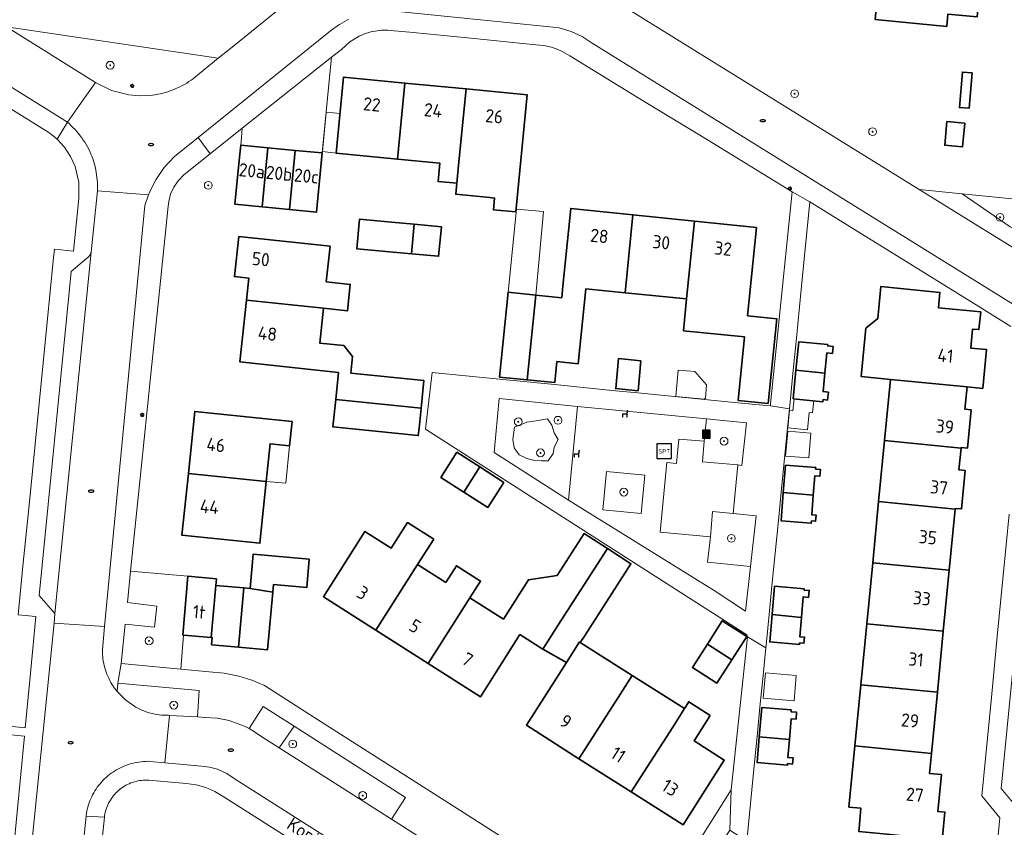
# Model space of a CAD drawing. Header units: metres. Extents: x 152610 to 160096, y 456114 to 462495.
# Tile 86 of 256: x 156340 to 156441, y 459256 to 459339. Entities that reach past the tile are written whole.
import ezdxf
from ezdxf.enums import TextEntityAlignment as Align

# ---------------------------------------------------------------- set-up
doc = ezdxf.new("R2010")
doc.units = ezdxf.units.M
doc.header["$LTSCALE"] = 0.5
doc.layers.get('0').update_dxf_attribs({"linetype": 'CONTINUOUS'})
for name, color, linetype, lineweight in [('B-PV-GR-BEPLANTING_CULTUUR_BODEMBEDEKKER-GV', 251, 'CONTINUOUS', 18), ('B-PV-GR-BEPLANTING_CULTUUR_BOSPLANTSOEN-GV', 251, 'CONTINUOUS', 18), ('B-PV-GR-BEPLANTING_CULTUUR_HEESTERS-GV', 251, 'CONTINUOUS', 18), ('B-PV-GR-BEPLANTING_CULTUUR_VASTE PLANTENVAK-GV', 251, 'CONTINUOUS', 18), ('B-PV-GR-BOOM-S', 251, 'CONTINUOUS', 25), ('B-PV-GR-HAAG-GV', 251, 'CONTINUOUS', 13), ('B-PV-IE-MEUBILAIR-S', 251, 'CONTINUOUS', 25), ('B-PV-IE-MEUBILAIR_WEGMEUBILAIR-S', 251, 'CONTINUOUS', 25), ('B-PV-IE-MEUBILAIR_WEGMEUBILAIR_AFVALBAK-S', 251, 'CONTINUOUS', 25), ('B-PV-OG-BEBOUWING-GV', 6, 'CONTINUOUS', 35), ('B-PV-OG-BEBOUWING-T18', 1, 'CONTINUOUS', 18), ('B-PV-OG-BEBOUWING_OVERBOUWING-GV', 251, 'CONTINUOUS', 18), ('B-PV-OG-BEBOUWING_SCHUUR-GV', 251, 'CONTINUOUS', 18), ('B-PV-OG-TOPOGRAFIE-T18', 1, 'CONTINUOUS', 18), ('B-PV-VH-GESLOTENVERHARDING_ASFALT-GV', 251, 'CONTINUOUS', 18), ('B-PV-VH-ONVERHARD_ZAND-GV', 251, 'CONTINUOUS', 18), ('B-PV-VH-OPENVERHARDING_BETONSTRAATSTEEN-GV', 251, 'CONTINUOUS', 18), ('B-PV-VH-OPENVERHARDING_TEGEL-GV', 251, 'CONTINUOUS', 18)]:
    doc.layers.add(name, color=color, linetype=linetype, lineweight=lineweight)
doc.styles.add('NLCS-ISO', font='NLCS-ISO.ttf')
doc.styles.add('NLCS-ISO-M750-T18', font='NLCS-ISO.ttf', dxfattribs={"height": 1.35})

# ---------------------------------------------------------------- blocks, each defined once
blk = doc.blocks.new('SIE-WEG_AFVALBAK-SO')
h = blk.add_hatch(color=256)
h.dxf.hatch_style = 1
h.paths.add_polyline_path([(-1.5, -1.5), (1.5, -1.5), (1.5, 1.5), (-1.5, 1.5)])
for points in [[(-2, -2), (2, -2), (2, 2), (-2, 2)], [(-1.5, -1.5), (1.5, -1.5), (1.5, 1.5), (-1.5, 1.5)]]:
    blk.add_lwpolyline(points, close=True)
blk = doc.blocks.new('SIE-MEUBILAIR_PAAL_LICHTMAST-SO')
for points in [[(-0.62, 0), (-1, 0)], [(-0.71, 0.71), (-0.44, 0.44)], [(0, 1), (0, 0.62)], [(0.44, 0.44), (0.71, 0.71)], [(1, 0), (0.62, 0)], [(-0.71, -0.71), (-0.44, -0.44)], [(0, -0.62), (0, -1)], [(0.44, -0.44), (0.71, -0.71)]]:
    blk.add_lwpolyline(points)
blk.add_circle((0, 0), 0.5)
blk = doc.blocks.new('SIE-MEUBILAIR_PUT_RIOOLPUT-SO')
blk.add_ellipse((0, 0), major_axis=(1.25, 0), ratio=0.54)
blk = doc.blocks.new('SIE-WEG_ZITBANK-SO')
at = {"color": 0, "linetype": 'ByBlock', "lineweight": 18}
blk.add_lwpolyline([(-0.91, -1.63), (-0.91, -0.2), (1.09, -0.2), (1.09, -1.63), (1.29, -1.63), (1.29, -0.21), (1.54, 1.78), (1.33, 1.78), (1.11, 0), (-1.11, 0), (-1.11, -1.63)], close=True, dxfattribs=at)
blk = doc.blocks.new('SIE-WEG_SPEELTOESTEL-SO')
at = {"flags": 128}
blk.add_lwpolyline([(-3.75, -3.75), (3.75, -3.75), (3.75, 3.75), (-3.75, 3.75)], close=True, dxfattribs=at)
at = {"style": 'NLCS-ISO'}
blk.add_text('SPT', height=2.25, dxfattribs=at).set_placement((0, 0), align=Align.MIDDLE_CENTER)
blk = doc.blocks.new('SGR-BOOM_GBKN-SO')
at = {"linetype": 'ByBlock', "lineweight": 18}
h = blk.add_hatch(color=0, dxfattribs=at)
h.dxf.hatch_style = 1
edge = h.paths.add_edge_path()
edge.add_arc((0, 0), 0.25, 0, 360)
at = {"color": 0, "linetype": 'ByBlock', "lineweight": 18}
for radius in [2, 0.25]:
    blk.add_circle((0, 0), radius, dxfattribs=at)
at = {"color": 0, "linetype": 'ByBlock', "lineweight": 18, "style": 'NLCS-ISO'}
blk.add_attdef('SOORT', (2.5, 0), '', height=1.5, dxfattribs=at)

msp = doc.modelspace()

# ---------------------------------------------------------------- linework, layer by layer
at = {"layer": 'B-PV-GR-BEPLANTING_CULTUUR_BODEMBEDEKKER-GV', "flags": 128}
msp.add_lwpolyline([(156394.257, 459297.5), (156393.835, 459298.158), (156392.676, 459297.947), (156391.701, 459297.816), (156390.436, 459297.289), (156390.278, 459296.051), (156390.41, 459295.182), (156390.937, 459294.471), (156391.701, 459294.102), (156392.544, 459293.892), (156393.177, 459293.839), (156393.888, 459293.865), (156394.415, 459294.603), (156394.52, 459295.261), (156394.916, 459296.025), (156394.52, 459296.709)], close=True, dxfattribs=at)
at = {"layer": 'B-PV-GR-BEPLANTING_CULTUUR_BOSPLANTSOEN-GV', "flags": 128}
msp.add_lwpolyline([(156461.125, 459318.683), (156436.22, 459321.169), (156441.154, 459317.777), (156444.077, 459316.157), (156446.803, 459315.356), (156449.291, 459315.223), (156452.022, 459315.186), (156455.109, 459315.255), (156457.109, 459315.91), (156459.03, 459316.973)], close=True, dxfattribs=at)
at = {"layer": 'B-PV-GR-BEPLANTING_CULTUUR_HEESTERS-GV', "flags": 128}
msp.add_lwpolyline([(156441.154, 459317.777), (156436.22, 459321.169), (156431.842, 459321.606), (156445.176, 459313.34)], dxfattribs=at)
for points in [[(156396.897, 459299.42), (156388.89, 459300.222), (156388.381, 459294.721), (156395.963, 459289.846)], [(156392.676, 459297.947), (156393.835, 459298.158), (156394.257, 459297.5), (156394.52, 459296.709), (156394.916, 459296.025), (156394.52, 459295.261), (156394.415, 459294.603), (156393.888, 459293.865), (156393.177, 459293.839), (156392.544, 459293.892), (156391.701, 459294.102), (156390.937, 459294.471), (156390.41, 459295.182), (156390.278, 459296.051), (156390.436, 459297.289), (156391.701, 459297.816)], [(156414.163, 459297.753), (156410.076, 459298.159), (156409.862, 459295.851), (156409.669, 459293.768), (156413.285, 459293.444), (156413.716, 459293.38)], [(156403.789, 459292.384), (156399.865, 459292.763), (156399.493, 459288.849), (156403.394, 459288.48)], [(156412.813, 459288.47), (156410.703, 459288.677), (156410.488, 459286.074), (156410.194, 459283.501), (156414.583, 459283.03), (156414.587, 459283.03), (156415.161, 459288.24)], [(156357.056, 459282.045), (156351.195, 459282.567), (156350.866, 459279.363), (156353.861, 459278.998), (156353.622, 459276.84), (156350.64, 459277.16), (156350.226, 459273.132), (156356.327, 459272.551), (156356.594, 459276.027), (156356.521, 459276.033)], [(156358.216, 459270.361), (156349.893, 459271.099), (156349.817, 459270.243), (156350.693, 459269.358), (156351.722, 459268.656), (156351.925, 459268.548), (156352.132, 459268.446), (156352.342, 459268.352), (156352.556, 459268.266), (156352.772, 459268.187), (156352.99, 459268.115), (156353.212, 459268.051), (156353.435, 459267.995), (156353.66, 459267.947), (156353.887, 459267.906), (156354.115, 459267.874), (156354.343, 459267.849), (156354.573, 459267.832), (156354.803, 459267.823), (156355.033, 459267.822), (156355.068, 459267.823), (156355.152, 459267.818), (156358.042, 459267.652)], [(156379.305, 459259.4), (156367.904, 459266.721), (156366.379, 459264.5), (156377.885, 459257.188)]]:
    msp.add_lwpolyline(points, close=True, dxfattribs=at)
at = {"layer": 'B-PV-GR-BEPLANTING_CULTUUR_VASTE PLANTENVAK-GV', "flags": 128}
msp.add_lwpolyline([(156347.588, 459332.542), (156349.24, 459331.732), (156351.024, 459331.283), (156352.094, 459331.195), (156353.166, 459331.237), (156353.431, 459331.267), (156353.695, 459331.305), (156353.957, 459331.351), (156354.218, 459331.405), (156354.478, 459331.467), (156354.735, 459331.536), (156354.99, 459331.613), (156355.243, 459331.698), (156355.493, 459331.79), (156355.74, 459331.89), (156355.984, 459331.997), (156356.225, 459332.111), (156356.462, 459332.233), (156356.696, 459332.362), (156356.926, 459332.497), (156357.151, 459332.64), (156357.372, 459332.789), (156357.588, 459332.944), (156357.644, 459332.986), (156360.158, 459335.031), (156338.483, 459338.249)], close=True, dxfattribs=at)
at = {"layer": 'B-PV-GR-HAAG-GV', "flags": 128}
msp.add_lwpolyline([(156367.904, 459266.721), (156364.762, 459268.739), (156363.303, 459266.464), (156363.968, 459266.073), (156364.6, 459265.631), (156366.379, 459264.5)], close=True, dxfattribs=at)
at = {"layer": 'B-PV-OG-BEBOUWING-GV', "flags": 128}
for points in [[(156437.771, 459339.26), (156438, 459341.764), (156438.275, 459341.739), (156439.176, 459351.585), (156435.222, 459351.947), (156434.983, 459349.336), (156428.392, 459349.939), (156427.891, 459344.744), (156427.352, 459339.005), (156434.651, 459338.293), (156434.774, 459339.552)], [(156437.249, 459333.54), (156436.26, 459333.623), (156435.958, 459329.995), (156436.948, 459329.913)], [(156379.238, 459332.5), (156372.978, 459333.107), (156372.223, 459325.32), (156378.483, 459324.713)], [(156378.483, 459324.713), (156382.825, 459324.292), (156382.642, 459322.419), (156384.561, 459322.265), (156384.74, 459324.106), (156385.495, 459331.893), (156379.238, 459332.5)], [(156385.495, 459331.893), (156384.74, 459324.106), (156384.561, 459322.265), (156384.45, 459321.12), (156387.921, 459320.783), (156388.409, 459320.736), (156388.293, 459319.542), (156390.591, 459319.319), (156391.752, 459331.286)], [(156436.494, 459328.406), (156434.667, 459328.57), (156434.45, 459326.134), (156436.277, 459325.971)], [(156365.221, 459325.883), (156362.447, 459326.15), (156362.329, 459324.926), (156361.865, 459320.11), (156364.65, 459319.842)], [(156368.015, 459325.614), (156365.221, 459325.883), (156364.65, 459319.842), (156367.43, 459319.575)], [(156370.791, 459325.347), (156368.015, 459325.614), (156367.43, 459319.575), (156370.21, 459319.307)], [(156402.567, 459319.021), (156396.207, 459319.67), (156395.394, 459311.704), (156395.275, 459310.542), (156392.63, 459310.812), (156391.745, 459302.138), (156394.563, 459301.851), (156394.782, 459304.001), (156396.963, 459303.779), (156397.747, 459311.464), (156401.772, 459311.053)], [(156377.858, 459318.269), (156374.596, 459318.573), (156374.315, 459315.555), (156379.902, 459315.035), (156380.183, 459318.052)], [(156408.873, 459318.378), (156402.567, 459319.021), (156401.772, 459311.053), (156408.057, 459310.412)], [(156415.206, 459317.732), (156408.873, 459318.378), (156408.057, 459310.412), (156407.726, 459307.161), (156413.981, 459306.523), (156413.32, 459300.039), (156416.38, 459299.727), (156417.263, 459308.384), (156414.283, 459308.688)], [(156382.97, 459317.793), (156380.183, 459318.052), (156379.902, 459315.035), (156382.689, 459314.775)], [(156362.241, 459316.803), (156361.799, 459312.697), (156363.281, 459312.538), (156363.041, 459310.304), (156370.907, 459309.459), (156373.363, 459309.195), (156373.654, 459311.901), (156371.198, 459312.165), (156371.588, 459315.799)], [(156428.901, 459302.173), (156436.729, 459301.414), (156438.341, 459301.258), (156438.728, 459305.236), (156437.115, 459305.393), (156437.304, 459307.334), (156437.951, 459307.271), (156438.128, 459309.092), (156433.808, 459309.511), (156433.96, 459311.084), (156427.909, 459311.67), (156427.593, 459308.402), (156426.396, 459307.417), (156425.915, 459302.463)], [(156370.907, 459309.459), (156363.041, 459310.304), (156362.36, 459303.964), (156370.226, 459303.119), (156372.448, 459302.88), (156372.169, 459300.137), (156380.9, 459299.25), (156381.186, 459302.064), (156373.715, 459302.824), (156373.898, 459304.535), (156373.011, 459305.636), (156370.525, 459305.903)], [(156392.63, 459310.812), (156389.814, 459311.099), (156388.929, 459302.425), (156391.745, 459302.138)], [(156422.505, 459305.742), (156419.514, 459306.031), (156419.232, 459303.111), (156422.194, 459302.823), (156422.394, 459304.891), (156422.964, 459304.836), (156423.033, 459305.548), (156422.491, 459305.6)], [(156403.38, 459304.095), (156401.099, 459304.314), (156400.804, 459301.242), (156403.085, 459301.023)], [(156422.194, 459302.823), (156419.232, 459303.111), (156418.95, 459300.2), (156421.992, 459299.905), (156422.012, 459300.117), (156422.476, 459300.072), (156422.554, 459300.877), (156422.011, 459300.929)], [(156436.729, 459301.414), (156428.901, 459302.173), (156428.295, 459295.925), (156436.124, 459295.166), (156436.128, 459295.211), (156436.772, 459295.148), (156437.153, 459299.08), (156436.509, 459299.142)], [(156380.9, 459299.25), (156372.169, 459300.137), (156371.883, 459297.324), (156380.615, 459296.437), (156380.692, 459297.199)], [(156365.717, 459298.08), (156357.749, 459298.903), (156357.095, 459292.574), (156365.063, 459291.751), (156365.46, 459295.593), (156367.449, 459295.388), (156367.706, 459297.874)], [(156436.124, 459295.166), (156428.295, 459295.925), (156427.689, 459289.677), (156435.518, 459288.918), (156435.525, 459288.99), (156436.169, 459288.927), (156436.55, 459292.859), (156435.906, 459292.921)], [(156386.912, 459293.225), (156384.561, 459294.727), (156382.92, 459292.159), (156385.272, 459290.657)], [(156389.375, 459291.652), (156386.912, 459293.225), (156385.272, 459290.657), (156387.735, 459289.083)], [(156421.257, 459293.158), (156418.167, 459293.407), (156417.942, 459290.622), (156421.007, 459290.325), (156421.168, 459292.325), (156421.678, 459292.284), (156421.734, 459292.973), (156421.245, 459293.012)], [(156365.063, 459291.751), (156357.095, 459292.574), (156356.442, 459286.247), (156364.409, 459285.424)], [(156421.007, 459290.325), (156417.942, 459290.622), (156417.708, 459287.722), (156420.804, 459287.473), (156420.823, 459287.707), (156421.247, 459287.673), (156421.298, 459288.305), (156420.847, 459288.342)], [(156435.518, 459288.918), (156427.689, 459289.677), (156427.083, 459283.43), (156434.912, 459282.67)], [(156382.192, 459285.834), (156379.499, 459287.545), (156377.837, 459284.93), (156375.156, 459286.634), (156370.904, 459279.943), (156376.262, 459276.538), (156380.53, 459283.254)], [(156399.962, 459284.872), (156397.567, 459286.413), (156394.797, 459282.107), (156391.879, 459281.696), (156389.321, 459277.67), (156385.89, 459279.849), (156381.621, 459273.132), (156386.98, 459269.727), (156391.012, 459276.072), (156393.346, 459274.589), (156395.203, 459277.476)], [(156369.452, 459283.782), (156363.717, 459284.292), (156363.406, 459280.801), (156365.719, 459280.402), (156365.789, 459281.187), (156369.195, 459280.884)], [(156393.346, 459274.589), (156395.757, 459273.208), (156397.106, 459275.329), (156397.179, 459275.283), (156397.599, 459275.934), (156402.358, 459283.33), (156399.962, 459284.872), (156395.203, 459277.476)], [(156383.418, 459281.419), (156380.53, 459283.254), (156376.262, 459276.538), (156381.621, 459273.132), (156385.89, 459279.849), (156386.975, 459281.556), (156384.503, 459283.127)], [(156434.912, 459282.67), (156427.083, 459283.43), (156426.477, 459277.182), (156434.306, 459276.423)], [(156359.978, 459281.785), (156357.056, 459282.045), (156356.521, 459276.033), (156356.594, 459276.027), (156359.443, 459275.773), (156359.918, 459281.11)], [(156362.781, 459280.856), (156359.918, 459281.11), (156359.443, 459275.773), (156359.535, 459275.765), (156359.471, 459275.036), (156362.24, 459274.79)], [(156420.091, 459280.774), (156417.043, 459281.035), (156416.793, 459278.12), (156419.786, 459277.83), (156419.966, 459279.927), (156420.533, 459279.878), (156420.594, 459280.591), (156420.079, 459280.635)], [(156363.406, 459280.801), (156362.781, 459280.856), (156362.24, 459274.79), (156365.197, 459274.527), (156365.719, 459280.402)], [(156419.786, 459277.83), (156416.793, 459278.12), (156416.553, 459275.323), (156419.585, 459275.063), (156419.599, 459275.229), (156420.054, 459275.19), (156420.108, 459275.822), (156419.618, 459275.864)], [(156414.211, 459275.893), (156411.703, 459277.5), (156410.174, 459275.113), (156412.682, 459273.506)], [(156434.306, 459276.423), (156426.477, 459277.182), (156425.871, 459270.933), (156433.699, 459270.175)], [(156397.043, 459263.387), (156401.286, 459270.016), (156402.488, 459271.905), (156397.179, 459275.283), (156397.106, 459275.329), (156395.757, 459273.208), (156391.68, 459266.799)], [(156412.682, 459273.506), (156410.174, 459275.113), (156408.646, 459272.727), (156409.98, 459271.872), (156411.154, 459271.12)], [(156407.828, 459268.508), (156402.488, 459271.905), (156401.286, 459270.016), (156397.043, 459263.387), (156402.382, 459259.991), (156406.626, 459266.619)], [(156433.699, 459270.175), (156425.871, 459270.933), (156425.265, 459264.686), (156433.093, 459263.927)], [(156410.474, 459267.799), (156408.269, 459269.201), (156407.828, 459268.508), (156406.626, 459266.619), (156402.382, 459259.991), (156407.69, 459256.615), (156411.908, 459263.246), (156408.825, 459265.207)], [(156418.749, 459268.367), (156415.751, 459268.63), (156415.489, 459265.634), (156418.561, 459265.336), (156418.748, 459267.471), (156419.241, 459267.428), (156419.303, 459268.133), (156418.732, 459268.183)], [(156418.561, 459265.336), (156415.489, 459265.634), (156415.256, 459262.979), (156418.37, 459262.707), (156418.385, 459262.877), (156418.886, 459262.833), (156418.941, 459263.464), (156418.401, 459263.511)], [(156433.093, 459263.927), (156425.265, 459264.686), (156424.658, 459258.433), (156425.884, 459258.314), (156425.683, 459256.239), (156425.655, 459255.945), (156428.526, 459255.661), (156434.2, 459255.1), (156434.229, 459255.396), (156434.474, 459257.927), (156433.74, 459257.998), (156434.105, 459261.765), (156432.895, 459261.883)]]:
    msp.add_lwpolyline(points, close=True, dxfattribs=at)
at = {"layer": 'B-PV-OG-BEBOUWING_OVERBOUWING-GV', "flags": 128}
for points in [[(156393.423, 459319.352), (156390.669, 459319.603), (156389.814, 459311.099), (156392.63, 459310.812)], [(156408.879, 459302.994), (156407.195, 459303.143), (156406.957, 459300.448), (156409.852, 459300.15), (156409.985, 459300.266), (156410.103, 459301.621)], [(156421.056, 459299.996), (156419.043, 459300.191), (156418.926, 459298.976), (156418.586, 459299.004), (156418.4, 459297.214), (156420.403, 459297.021), (156420.574, 459298.804), (156420.938, 459298.769)], [(156367.449, 459295.388), (156365.46, 459295.593), (156365.063, 459291.751), (156367.065, 459291.566)], [(156419.268, 459271.899), (156416.107, 459272.177), (156415.88, 459269.593), (156419.041, 459269.315)]]:
    msp.add_lwpolyline(points, close=True, dxfattribs=at)
at = {"layer": 'B-PV-OG-BEBOUWING_SCHUUR-GV', "flags": 128}
for points in [[(156372.616, 459329.369), (156371.194, 459329.534), (156370.805, 459325.488), (156372.223, 459325.32)], [(156420.741, 459296.693), (156418.393, 459296.871), (156418.177, 459294.336), (156420.565, 459294.165)]]:
    msp.add_lwpolyline(points, close=True, dxfattribs=at)
at = {"layer": 'B-PV-VH-GESLOTENVERHARDING_ASFALT-GV', "flags": 128}
for points in [[(156286.752, 459364.7), (156344.721, 459328.498), (156345.932, 459330.206), (156347.588, 459332.542), (156338.483, 459338.249), (156338.066, 459338.51), (156329.218, 459344.056)], [(156368.053, 459341.449), (156361.566, 459336.177), (156360.158, 459335.031), (156357.644, 459332.986), (156357.588, 459332.944), (156357.372, 459332.789), (156357.151, 459332.64), (156356.926, 459332.497), (156356.696, 459332.362), (156356.462, 459332.233), (156356.225, 459332.111), (156355.984, 459331.997), (156355.74, 459331.89), (156355.493, 459331.79), (156355.243, 459331.698), (156354.99, 459331.613), (156354.735, 459331.536), (156354.478, 459331.467), (156354.218, 459331.405), (156353.957, 459331.351), (156353.695, 459331.305), (156353.431, 459331.267), (156353.166, 459331.237), (156352.094, 459331.195), (156351.024, 459331.283), (156349.24, 459331.732), (156347.588, 459332.542), (156345.932, 459330.206), (156344.721, 459328.498), (156344.726, 459328.494), (156344.929, 459328.312), (156345.127, 459328.125), (156345.32, 459327.932), (156345.506, 459327.734), (156345.687, 459327.53), (156345.862, 459327.32), (156346.03, 459327.106), (156346.192, 459326.887), (156346.348, 459326.663), (156346.497, 459326.435), (156346.639, 459326.203), (156346.775, 459325.966), (156346.903, 459325.726), (156347.024, 459325.481), (156347.138, 459325.234), (156347.228, 459325.023), (156347.329, 459324.769), (156347.471, 459324.297), (156347.588, 459323.818), (156347.68, 459323.333), (156347.747, 459322.844), (156347.788, 459322.353), (156347.803, 459321.86), (156347.797, 459321.489), (156353.027, 459321.06), (156353.121, 459321.325), (156353.774, 459322.604), (156354.638, 459323.857), (156355.667, 459324.978), (156358.098, 459326.936), (156371.636, 459337.822), (156371.693, 459337.869), (156371.903, 459338.036), (156372.117, 459338.196), (156372.336, 459338.35), (156372.56, 459338.497), (156372.788, 459338.637), (156373.02, 459338.771), (156373.256, 459338.897), (156373.495, 459339.016)], [(156378.199, 459339.863), (156393.726, 459338.293), (156395.015, 459338.132), (156396.262, 459337.77), (156397.367, 459337.257), (156398.387, 459336.589), (156442.194, 459309.41)], [(156445.176, 459313.34), (156431.842, 459321.606), (156402.177, 459339.996)]]:
    msp.add_lwpolyline(points, dxfattribs=at)
msp.add_lwpolyline([(156409.862, 459295.851), (156407.269, 459296.077), (156407.003, 459293.564), (156406.019, 459293.674), (156405.35, 459286.565), (156410.488, 459286.074), (156410.703, 459288.677), (156412.813, 459288.47), (156413.285, 459293.444), (156409.669, 459293.768)], close=True, dxfattribs=at)
at = {"layer": 'B-PV-VH-ONVERHARD_ZAND-GV', "flags": 128}
msp.add_lwpolyline([(156367.904, 459266.721), (156364.762, 459268.739), (156363.303, 459266.464), (156363.968, 459266.073), (156364.6, 459265.631), (156366.379, 459264.5)], close=True, dxfattribs=at)
at = {"layer": 'B-PV-VH-OPENVERHARDING_BETONSTRAATSTEEN-GV', "flags": 128}
for points in [[(156370.791, 459325.347), (156371.732, 459335.133), (156362.612, 459327.868), (156362.523, 459326.943), (156362.447, 459326.15), (156365.221, 459325.883), (156368.015, 459325.614)], [(156348.532, 459276.893), (156352.641, 459319.971), (156353.027, 459321.06), (156347.797, 459321.489), (156347.166, 459315.205), (156343.452, 459278.228), (156343.355, 459277.256)], [(156344.928, 459311.432), (156341.839, 459280.089), (156343.452, 459278.228), (156347.166, 459315.205), (156347.09, 459315.041), (156347.008, 459314.886), (156346.918, 459314.762), (156346.813, 459314.647), (156346.687, 459314.543), (156345.105, 459313.223)], [(156441.936, 459258.293), (156445.826, 459297.103), (156443.685, 459295.695), (156440.222, 459260.335)]]:
    msp.add_lwpolyline(points, close=True, dxfattribs=at)
for points in [[(156345.845, 459250), (156346.628, 459257.52), (156346.633, 459257.556), (156346.666, 459257.779), (156346.706, 459258.001), (156346.755, 459258.221), (156346.811, 459258.44), (156346.876, 459258.656), (156346.947, 459258.87), (156347.027, 459259.081), (156347.113, 459259.289), (156347.207, 459259.494), (156347.309, 459259.696), (156347.417, 459259.893), (156347.532, 459260.087), (156347.655, 459260.277), (156347.783, 459260.462), (156347.918, 459260.642), (156348.06, 459260.818), (156348.208, 459260.989), (156348.361, 459261.154), (156348.521, 459261.313), (156348.686, 459261.467), (156348.856, 459261.615), (156349.032, 459261.757), (156349.212, 459261.892), (156349.397, 459262.021), (156349.501, 459262.09), (156349.694, 459262.209), (156349.891, 459262.322), (156350.092, 459262.428), (156350.296, 459262.526), (156350.504, 459262.617), (156350.715, 459262.701), (156350.929, 459262.778), (156351.145, 459262.847), (156351.363, 459262.908), (156351.584, 459262.961), (156351.806, 459263.007), (156352.03, 459263.045), (156352.255, 459263.074), (156352.481, 459263.096), (156352.707, 459263.11), (156352.934, 459263.116), (156353.161, 459263.114), (156354.676, 459262.973), (156355.152, 459267.818), (156355.068, 459267.823), (156355.033, 459267.822), (156354.803, 459267.823), (156354.573, 459267.832), (156354.343, 459267.849), (156354.115, 459267.874), (156353.887, 459267.906), (156353.66, 459267.947), (156353.435, 459267.995), (156353.212, 459268.051), (156352.99, 459268.115), (156352.772, 459268.187), (156352.556, 459268.266), (156352.342, 459268.352), (156352.132, 459268.446), (156351.925, 459268.548), (156351.722, 459268.656), (156350.693, 459269.358), (156349.817, 459270.243), (156349.675, 459270.423), (156349.538, 459270.609), (156349.407, 459270.8), (156349.284, 459270.995), (156349.166, 459271.195), (156349.056, 459271.398), (156348.953, 459271.605), (156348.858, 459271.816), (156348.769, 459272.029), (156348.688, 459272.246), (156348.615, 459272.465), (156348.549, 459272.687), (156348.491, 459272.911), (156348.441, 459273.137), (156348.398, 459273.364), (156348.364, 459273.593), (156348.337, 459273.822), (156348.318, 459274.053), (156348.308, 459274.284), (156348.305, 459274.515), (156348.532, 459276.893), (156343.355, 459277.256), (156340.655, 459250.367)], [(156383.698, 459253.493), (156377.885, 459257.188), (156366.379, 459264.5), (156364.6, 459265.631), (156363.968, 459266.073), (156363.303, 459266.464), (156362.894, 459266.673), (156362.475, 459266.863), (156361.28, 459267.278), (156360.042, 459267.538), (156358.777, 459267.61), (156358.042, 459267.652), (156355.152, 459267.818), (156354.676, 459262.973), (156358.438, 459262.624), (156359.26, 459262.522), (156360.061, 459262.309), (156361.017, 459261.876), (156361.883, 459261.282), (156379.659, 459250)]]:
    msp.add_lwpolyline(points, dxfattribs=at)
at = {"layer": 'B-PV-VH-OPENVERHARDING_TEGEL-GV', "flags": 128}
for points in [[(156343.684, 459326.752), (156344.721, 459328.498), (156286.752, 459364.7), (156285.235, 459363.19), (156285.8, 459362.994), (156286.333, 459362.723), (156287.985, 459361.689), (156296.654, 459356.266), (156305.267, 459350.877), (156311.255, 459347.13), (156320.427, 459341.392), (156322.399, 459340.111), (156342.835, 459327.444), (156343.273, 459327.114)], [(156359.319, 459325.244), (156358.098, 459326.936), (156355.667, 459324.978), (156354.638, 459323.857), (156353.774, 459322.604), (156353.121, 459321.325), (156353.027, 459321.06), (156352.641, 459319.971), (156348.532, 459276.893), (156348.305, 459274.515), (156348.308, 459274.284), (156348.318, 459274.053), (156348.337, 459273.822), (156348.364, 459273.593), (156348.398, 459273.364), (156348.441, 459273.137), (156348.491, 459272.911), (156348.549, 459272.687), (156348.615, 459272.465), (156348.688, 459272.246), (156348.769, 459272.029), (156348.858, 459271.816), (156348.953, 459271.605), (156349.056, 459271.398), (156349.166, 459271.195), (156349.284, 459270.995), (156349.407, 459270.8), (156349.538, 459270.609), (156349.675, 459270.423), (156349.817, 459270.243), (156349.893, 459271.099), (156350.226, 459273.132), (156350.64, 459277.16), (156353.622, 459276.84), (156353.861, 459278.998), (156350.866, 459279.363), (156351.195, 459282.567), (156352.273, 459293.072), (156353.196, 459302.066), (156354.14, 459311.26), (156355.027, 459319.906), (156355.052, 459320.149), (156355.087, 459320.391), (156355.281, 459321.133), (156355.597, 459321.831), (156356.052, 459322.508), (156356.62, 459323.094)], [(156420.656, 459320.342), (156418.859, 459321.384), (156417.528, 459308.357), (156416.643, 459299.7), (156416.619, 459299.465), (156418.57, 459299.181), (156418.673, 459300.227), (156418.96, 459303.137), (156419.248, 459306.057), (156419.774, 459311.388)], [(156388.906, 459302.204), (156382.037, 459302.883), (156381.342, 459297.101), (156414.227, 459276.066), (156414.291, 459275.845), (156416.155, 459274.727), (156416.217, 459275.352), (156416.493, 459278.149), (156416.78, 459281.058), (156417.11, 459284.397), (156417.44, 459287.744), (156417.726, 459290.643), (156418, 459293.42), (156418.343, 459296.89), (156418.57, 459299.181), (156416.619, 459299.465), (156416.255, 459299.501), (156415.849, 459299.541), (156413.295, 459299.794), (156403.064, 459300.805), (156400.784, 459301.03), (156394.542, 459301.647)], [(156388.381, 459294.721), (156388.89, 459300.222), (156396.897, 459299.42), (156410.076, 459298.159), (156414.163, 459297.753), (156413.716, 459293.38), (156413.285, 459293.444), (156412.813, 459288.47), (156415.161, 459288.24), (156414.587, 459283.03), (156414.583, 459283.03), (156414.071, 459278.464), (156410.887, 459280.594), (156395.963, 459289.846)], [(156410.076, 459298.159), (156396.897, 459299.42), (156395.963, 459289.846), (156410.887, 459280.594), (156414.071, 459278.464), (156414.583, 459283.03), (156410.194, 459283.501), (156410.488, 459286.074), (156405.35, 459286.565), (156406.019, 459293.674), (156407.003, 459293.564), (156407.269, 459296.077), (156409.862, 459295.851)], [(156399.493, 459288.849), (156399.865, 459292.763), (156403.789, 459292.384), (156403.394, 459288.48)], [(156416.155, 459274.727), (156414.291, 459275.845), (156412.609, 459260.215), (156412.471, 459256.078), (156414.204, 459254.957), (156414.998, 459263.002), (156415.26, 459265.656), (156415.555, 459268.647), (156415.876, 459271.902)], [(156412.471, 459256.078), (156412.609, 459260.215), (156406.209, 459250), (156403.731, 459246.045), (156405.393, 459245.137), (156408.539, 459250), (156409.358, 459251.266)]]:
    msp.add_lwpolyline(points, close=True, dxfattribs=at)
for points in [[(156442.194, 459309.41), (156398.387, 459336.589), (156397.367, 459337.257), (156396.262, 459337.77), (156395.015, 459338.132), (156393.726, 459338.293), (156378.199, 459339.863)], [(156373.495, 459339.016), (156373.256, 459338.897), (156373.02, 459338.771), (156372.788, 459338.637), (156372.56, 459338.497), (156372.336, 459338.35), (156372.117, 459338.196), (156371.903, 459338.036), (156371.693, 459337.869), (156371.636, 459337.822), (156358.098, 459326.936), (156359.319, 459325.244), (156362.612, 459327.868), (156371.732, 459335.133), (156372.742, 459335.937), (156373.597, 459336.702), (156374.578, 459337.296), (156374.71, 459337.358), (156374.913, 459337.446), (156375.119, 459337.526), (156375.328, 459337.599), (156375.54, 459337.664), (156375.753, 459337.722), (156375.969, 459337.772), (156376.186, 459337.814), (156376.405, 459337.848), (156376.625, 459337.874), (156376.845, 459337.893), (156377.067, 459337.903), (156377.288, 459337.905), (156377.509, 459337.9), (156377.73, 459337.886), (156379.741, 459337.689), (156385.998, 459337.075), (156392.648, 459336.422), (156393.442, 459336.335), (156394.221, 459336.158), (156394.707, 459335.994), (156395.18, 459335.796), (156395.646, 459335.556), (156396.094, 459335.283), (156403.725, 459330.624), (156409.749, 459326.946), (156418.859, 459321.384), (156420.656, 459320.342), (156437.931, 459309.627), (156441.218, 459307.589)], [(156340.655, 459250.367), (156343.355, 459277.256), (156343.452, 459278.228), (156341.839, 459280.089), (156344.928, 459311.432), (156345.105, 459313.223), (156346.687, 459314.543), (156346.813, 459314.647), (156346.918, 459314.762), (156347.008, 459314.886), (156347.09, 459315.041), (156347.166, 459315.205), (156347.797, 459321.489), (156347.803, 459321.86), (156347.788, 459322.353), (156347.747, 459322.844), (156347.68, 459323.333), (156347.588, 459323.818), (156347.471, 459324.297), (156347.329, 459324.769), (156347.228, 459325.023), (156347.138, 459325.234), (156347.024, 459325.481), (156346.903, 459325.726), (156346.775, 459325.966), (156346.639, 459326.203), (156346.497, 459326.435), (156346.348, 459326.663), (156346.192, 459326.887), (156346.03, 459327.106), (156345.862, 459327.32), (156345.687, 459327.53), (156345.506, 459327.734), (156345.32, 459327.932), (156345.127, 459328.125), (156344.929, 459328.312), (156344.726, 459328.494), (156344.721, 459328.498), (156343.684, 459326.752), (156344.067, 459326.36), (156344.42, 459325.94), (156345.038, 459325), (156345.506, 459323.976), (156345.887, 459322.347), (156345.892, 459320.674), (156345.352, 459315.296), (156343.39, 459315.518), (156343.27, 459314.299), (156342.652, 459308.052), (156342.035, 459301.806), (156341.418, 459295.559), (156340.801, 459289.312), (156340.184, 459283.065), (156339.694, 459278.111), (156341.503, 459277.94), (156341.186, 459274.642), (156340.877, 459271.425), (156340.409, 459266.548), (156338.076, 459266.772)], [(156441.936, 459258.293), (156440.222, 459260.335), (156443.685, 459295.695)], [(156441.036, 459288.383), (156440.43, 459282.135), (156439.824, 459275.888), (156439.218, 459269.64), (156438.611, 459263.392), (156438.242, 459259.586), (156440.102, 459257.34), (156439.859, 459254.849)], [(156391.107, 459254.113), (156383.357, 459259.065), (156375.765, 459263.917), (156370.415, 459267.336), (156364.873, 459270.878), (156363.586, 459271.423), (156362.251, 459271.839), (156360.752, 459272.138), (156359.229, 459272.275), (156356.327, 459272.551), (156350.226, 459273.132), (156349.893, 459271.099), (156358.216, 459270.361), (156358.042, 459267.652), (156358.777, 459267.61), (156360.042, 459267.538), (156361.28, 459267.278), (156362.475, 459266.863), (156362.894, 459266.673), (156363.303, 459266.464), (156364.762, 459268.739), (156367.904, 459266.721), (156379.305, 459259.4), (156377.885, 459257.188), (156383.698, 459253.493)], [(156337.994, 459265.912), (156340.325, 459265.689), (156338.839, 459250.141)], [(156379.659, 459250), (156361.883, 459261.282), (156361.017, 459261.876), (156360.061, 459262.309), (156359.26, 459262.522), (156358.438, 459262.624), (156354.676, 459262.973), (156353.161, 459263.114), (156352.934, 459263.116), (156352.707, 459263.11), (156352.481, 459263.096), (156352.255, 459263.074), (156352.03, 459263.045), (156351.806, 459263.007), (156351.584, 459262.961), (156351.363, 459262.908), (156351.145, 459262.847), (156350.929, 459262.778), (156350.715, 459262.701), (156350.504, 459262.617), (156350.296, 459262.526), (156350.092, 459262.428), (156349.891, 459262.322), (156349.694, 459262.209), (156349.501, 459262.09), (156349.397, 459262.021), (156349.212, 459261.892), (156349.032, 459261.757), (156348.856, 459261.615), (156348.686, 459261.467), (156348.521, 459261.313), (156348.361, 459261.154), (156348.208, 459260.989), (156348.06, 459260.818), (156347.918, 459260.642), (156347.783, 459260.462), (156347.655, 459260.277), (156347.532, 459260.087), (156347.417, 459259.893), (156347.309, 459259.696), (156347.207, 459259.494), (156347.113, 459259.289), (156347.027, 459259.081), (156346.947, 459258.87), (156346.876, 459258.656), (156346.811, 459258.44), (156346.755, 459258.221), (156346.706, 459258.001), (156346.666, 459257.779), (156346.633, 459257.556), (156346.628, 459257.52), (156348.506, 459257.407), (156348.532, 459257.587), (156348.567, 459257.77), (156348.61, 459257.952), (156348.66, 459258.132), (156348.718, 459258.309), (156348.784, 459258.484), (156348.857, 459258.656), (156348.937, 459258.824), (156349.024, 459258.989), (156349.119, 459259.15), (156349.22, 459259.307), (156349.328, 459259.459), (156349.442, 459259.607), (156349.563, 459259.75), (156349.689, 459259.887), (156349.813, 459260.009), (156349.952, 459260.134), (156350.095, 459260.253), (156350.243, 459260.366), (156350.396, 459260.472), (156350.554, 459260.571), (156350.715, 459260.664), (156350.881, 459260.75), (156351.05, 459260.828), (156351.222, 459260.899), (156351.397, 459260.963), (156351.575, 459261.019), (156351.754, 459261.067), (156351.936, 459261.108), (156352.12, 459261.14), (156352.304, 459261.165), (156352.49, 459261.182), (156352.676, 459261.191), (156352.862, 459261.192), (156353.048, 459261.185), (156356.87, 459260.836), (156357.89, 459260.707), (156358.882, 459260.438), (156359.797, 459260.044), (156360.651, 459259.531), (156368.873, 459254.286)], [(156347.749, 459250), (156348.506, 459257.407), (156346.628, 459257.52), (156345.845, 459250)]]:
    msp.add_lwpolyline(points, dxfattribs=at)

# ---------------------------------------------------------------- block references
at = {"layer": 'B-PV-GR-BOOM-S', "xscale": 0.2, "yscale": 0.2, "zscale": 0.2}
for p in [(156349.099, 459334.317), (156419.098, 459331.407), (156427.071, 459327.522), (156359.13, 459322.033), (156440.104, 459318.764), (156390.835, 459297.849), (156394.898, 459298.003), (156411.884, 459295.864), (156393.11, 459294.669), (156401.633, 459290.651), (156412.627, 459285.922), (156353.08, 459275.44), (156355.609, 459268.863), (156367.772, 459264.892), (156374.93, 459259.618)]:
    msp.add_blockref('SGR-BOOM_GBKN-SO', p, dxfattribs=at)
at = {"layer": 'B-PV-IE-MEUBILAIR-S', "xscale": 0.2, "yscale": 0.2, "zscale": 0.2}
for name, p in [('SIE-MEUBILAIR_PAAL_LICHTMAST-SO', (156351.342, 459332.211)), ('SIE-MEUBILAIR_PUT_RIOOLPUT-SO', (156415.841, 459328.65)), ('SIE-MEUBILAIR_PUT_RIOOLPUT-SO', (156353.272, 459326.204)), ('SIE-MEUBILAIR_PAAL_LICHTMAST-SO', (156418.613, 459321.721)), ('SIE-MEUBILAIR_PAAL_LICHTMAST-SO', (156352.383, 459298.552)), ('SIE-MEUBILAIR_PUT_RIOOLPUT-SO', (156347.153, 459290.75)), ('SIE-MEUBILAIR_PUT_RIOOLPUT-SO', (156345.056, 459265.02)), ('SIE-MEUBILAIR_PUT_RIOOLPUT-SO', (156361.447, 459264.258))]:
    msp.add_blockref(name, p, dxfattribs=at)
at = {"layer": 'B-PV-IE-MEUBILAIR_WEGMEUBILAIR-S', "xscale": 0.2, "yscale": 0.2, "zscale": 0.2}
for name, p in [('SIE-WEG_ZITBANK-SO', (156401.723, 459298.654)), ('SIE-WEG_SPEELTOESTEL-SO', (156405.769, 459294.827)), ('SIE-WEG_ZITBANK-SO', (156396.779, 459294.569))]:
    msp.add_blockref(name, p, dxfattribs=at)
at = {"layer": 'B-PV-IE-MEUBILAIR_WEGMEUBILAIR_AFVALBAK-S', "xscale": 0.2, "yscale": 0.2, "zscale": 0.2}
msp.add_blockref('SIE-WEG_AFVALBAK-SO', (156410.065, 459296.58), dxfattribs=at)

# ---------------------------------------------------------------- texts
at = {"layer": 'B-PV-OG-BEBOUWING-T18', "style": 'NLCS-ISO-M750-T18'}
for s, rotation, p in [('22', 354.4, (156375.867, 459330.315)), ('24', 354.4, (156382.125, 459329.708)), ('26', 354.4, (156388.382, 459329.101)), ('20a', 354.5, (156363.594, 459323.528)), ('20b', 354.5, (156366.378, 459323.26)), ('20c', 354.5, (156369.164, 459322.992)), ('28', 354.2, (156399.133, 459316.858)), ('30', 354.2, (156405.466, 459316.212)), ('32', 354.2, (156411.786, 459315.568)), ('50', 353.9, (156364.506, 459314.482)), ('48', 353.9, (156365.186, 459306.867)), ('41', 354.4, (156434.528, 459304.616)), ('39', 354.4, (156434.474, 459297.355)), ('46', 354.1, (156359.909, 459295.482)), ('37', 354.4, (156433.871, 459291.134)), ('44', 354.1, (156359.255, 459289.154)), ('35', 354.4, (156432.727, 459286.035)), ('3', 327.6, (156374.924, 459280.35)), ('33', 354.4, (156432.121, 459279.788)), ('1t', 354.9, (156358.204, 459278.393)), ('5', 327.6, (156380.282, 459276.945)), ('7', 327.6, (156385.641, 459273.54)), ('31', 354.4, (156431.514, 459273.541)), ('9', 327.5, (156395.703, 459267.202)), ('29', 354.4, (156430.908, 459267.292)), ('11', 327.5, (156401.054, 459263.798)), ('13', 327.6, (156406.378, 459260.412)), ('27', 354.4, (156431.393, 459259.696))]:
    msp.add_text(s, height=1.35, rotation=rotation, dxfattribs=at).set_placement(p, align=Align.MIDDLE)
at = {"layer": 'B-PV-OG-TOPOGRAFIE-T18', "style": 'NLCS-ISO-M750-T18'}
msp.add_text('Koningin Sophielaan', height=1.35, rotation=327.5, dxfattribs=at).set_placement((156373.965, 459252.47), align=Align.MIDDLE)

doc.saveas('drawing.dxf')
